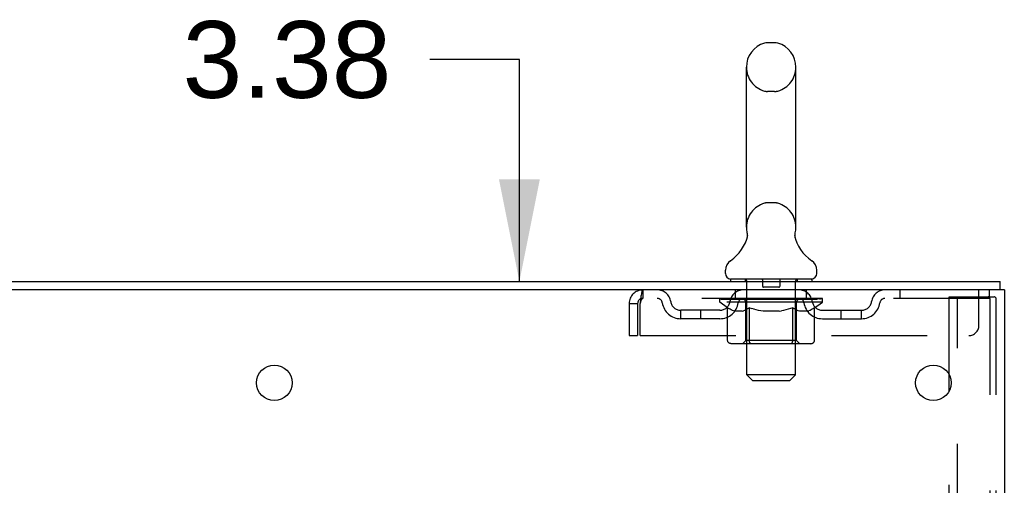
# Model space of a CAD drawing. Header units: inches. Extents: x 0 to 215, y 0 to 139.
# Tile 113 of 115: x 131.84 to 143.98, y 92.35 to 98.09. Entities that reach past the tile are written whole.
import ezdxf

# ---------------------------------------------------------------- set-up
doc = ezdxf.new("R2010")
doc.units = ezdxf.units.IN
doc.header["$LTSCALE"] = 11.804375
doc.header["$MEASUREMENT"] = 0
doc.linetypes.add('HIDDEN', pattern=[0.2, 0.1, -0.1])
doc.layers.get('0').update_dxf_attribs({"linetype": 'CONTINUOUS'})
doc.layers.add('DEFAULT_2', color=8, linetype='HIDDEN')
doc.layers.add('DIMENSIONS', color=7, linetype='CONTINUOUS')
doc.styles.get("Standard").update_dxf_attribs({"font": 'arial.ttf'})
doc.dimstyles.new('DIMSTYLE_1', dxfattribs={"dimtxt": 0.946875, "dimasz": 1.2625, "dimexe": 0.09, "dimexo": 0.07, "dimgap": 0.0375, "dimtad": 0, "dimtih": 1, "dimtoh": 1, "dimzin": 4, "dimdsep": 46, "dimtxsty": 'Standard', "dimblk": '_FILLED', "dimblk1": '_FILLED', "dimblk2": '_FILLED', "dimcen": 0.09, "dimadec": 3, "dimazin": 1, "dimtfac": 1, "dimtdec": 3, "dimtofl": 0, "dimtmove": 0, "dimatfit": 3, "dimldrblk": '_FILLED', "dimfxl": 0, "dimtolj": 1, "dimtzin": 4, "dimarcsym": 0})

# ---------------------------------------------------------------- blocks, each defined once
blk = doc.blocks.new('_FILLED')
at = {"color": 0, "linetype": 'ByBlock'}
blk.add_solid([(0, 0), (-1, 0.2), (-1, -0.2)], dxfattribs=at)
blk = doc.blocks.new('*D11')
at = {"layer": 'DIMENSIONS', "color": 2, "linetype": 'Continuous'}
for p, q in [((138.001, 97.602), (136.896, 97.602)), ((138.001, 94.862), (138.001, 97.602)), ((138.001, 91.487), (138.001, 88.962))]:
    blk.add_line(p, q, dxfattribs=at)
at = {"layer": 'DIMENSIONS', "color": 2, "linetype": 'Continuous', "xscale": 1.2625, "yscale": 1.2625, "zscale": 1.2625}
for p, rotation in [((138.001, 94.862), 270), ((138.001, 91.487), 90)]:
    blk.add_blockref('_FILLED', p, dxfattribs=dict(at, rotation=rotation))
at = {"layer": 'DIMENSIONS', "color": 2, "linetype": 'Continuous', "insert": (136.423, 98.075), "char_height": 0.9469, "width": 2.57311, "attachment_point": 3, "line_spacing_factor": 0.9}
blk.add_mtext('3.38', dxfattribs=at)

msp = doc.modelspace()

# ---------------------------------------------------------------- linework, layer by layer
at = {"color": 7, "linetype": 'Continuous'}
for p, q in [((141.148, 97.807), (141.061, 97.807)), ((140.799, 95.532), (140.799, 97.507)), ((141.411, 95.532), (141.411, 97.507)), ((141.399, 95.443), (141.4, 95.448)), ((141.399, 95.438), (141.399, 95.443)), ((141.399, 95.433), (141.399, 95.438)), ((141.399, 95.428), (141.399, 95.433)), ((141.399, 95.423), (141.399, 95.428)), ((141.399, 95.418), (141.399, 95.423)), ((141.4, 95.413), (141.399, 95.418)), ((141.4, 95.448), (141.401, 95.453)), ((141.401, 95.458), (141.402, 95.462)), ((140.805, 95.389), (140.803, 95.384)), ((141.4, 95.408), (141.4, 95.413)), ((141.401, 95.404), (141.4, 95.409)), ((141.402, 95.399), (141.401, 95.404)), ((141.403, 95.395), (141.402, 95.399)), ((140.542, 94.961), (140.542, 95)), ((141.667, 94.961), (141.667, 95)), ((140.605, 94.892), (140.605, 94.862)), ((141.605, 94.892), (140.605, 94.892)), ((141.605, 94.892), (141.605, 94.862)), ((143.928, 94.758), (143.928, 94.862)), ((143.923, 94.758), (143.889, 94.758))]:
    msp.add_line(p, q, dxfattribs=at)
at = {"color": 3, "linetype": 'Continuous'}
for p, q in [((126.226, 94.862), (143.928, 94.862)), ((143.889, 94.758), (126.226, 94.758)), ((143.98, 94.758), (143.923, 94.758)), ((143.98, 94.758), (143.98, 8.966)), ((143.3, 93.514), (143.3, 93.709))]:
    msp.add_line(p, q, dxfattribs=at)
at = {"color": 7, "linetype": 'Continuous'}
for points in [[(140.807, 95.462), (140.808, 95.458), (140.808, 95.453), (140.809, 95.448), (140.81, 95.443), (140.81, 95.438), (140.81, 95.433), (140.81, 95.428), (140.81, 95.423), (140.81, 95.419), (140.81, 95.414), (140.809, 95.409), (140.808, 95.404), (140.807, 95.399), (140.806, 95.394), (140.805, 95.389)], [(141.401, 95.453), (141.401, 95.458), (141.402, 95.462)]]:
    msp.add_lwpolyline(points, dxfattribs=at)
at = {"color": 3, "linetype": 'Continuous'}
for centre in [(134.98, 93.612), (143.105, 93.612)]:
    msp.add_circle(centre, 0.219, dxfattribs=at)
at = {"color": 7, "linetype": 'Continuous'}
for centre, radius, start, end in [((141.105, 97.507), 0.306, 105.6303, 180), ((141.061, 97.664), 0.144, 90, 105.6303), ((141.148, 97.664), 0.144, 74.3697, 90), ((141.105, 97.507), 0.306, 0, 74.3697), ((140.307, 95.549), 0.523, 304.6624, 347.2389), ((141.105, 95.532), 0.306, 180, 193.2053), ((141.902, 95.549), 0.523, 192.7611, 235.3376), ((141.105, 95.532), 0.306, 346.7947, 360), ((140.686, 95), 0.144, 124.6624, 180), ((141.523, 95), 0.144, 360, 55.3376), ((140.611, 94.961), 0.069, 180, 265), ((141.598, 94.961), 0.069, 275, 360)]:
    msp.add_arc(centre, radius, start, end, dxfattribs=at)
at = {"layer": 'DEFAULT_2', "color": 8, "linetype": 'HIDDEN'}
for p, q in [((141.148, 97.207), (141.061, 97.207)), ((141.148, 95.832), (141.061, 95.832)), ((140.785, 94.892), (140.785, 94.862)), ((140.805, 93.711), (140.805, 94.862)), ((141, 94.882), (141, 94.802)), ((141.21, 94.882), (141.21, 94.802)), ((141.405, 93.711), (141.405, 94.862)), ((141.425, 94.892), (141.425, 94.862)), ((139.522, 94.758), (139.522, 94.654)), ((140.667, 94.654), (140.667, 94.758)), ((141.2, 94.792), (141.01, 94.792)), ((141.542, 94.654), (141.542, 94.758)), ((142.692, 94.758), (142.692, 94.654)), ((143.667, 94.32), (143.667, 94.758)), ((143.792, 94.758), (143.792, 94.654)), ((139.355, 94.591), (139.355, 94.195)), ((139.355, 94.591), (139.459, 94.591)), ((139.459, 94.591), (139.459, 94.195)), ((139.489, 94.195), (139.489, 94.591)), ((143.792, 94.654), (139.522, 94.654)), ((140.471, 94.607), (140.471, 94.647)), ((140.471, 94.647), (140.778, 94.647)), ((140.568, 94.539), (140.471, 94.607)), ((141.738, 94.607), (140.471, 94.607)), ((140.472, 94.647), (140.472, 94.652)), ((140.593, 94.65), (140.472, 94.652)), ((140.481, 94.647), (140.481, 94.654)), ((140.49, 94.644), (140.49, 94.647)), ((140.49, 94.644), (141.72, 94.644)), ((140.498, 94.644), (140.498, 94.647)), ((140.499, 94.644), (140.499, 94.647)), ((140.509, 94.647), (140.509, 94.654)), ((140.526, 94.644), (140.526, 94.647)), ((140.528, 94.644), (140.528, 94.647)), ((140.556, 94.647), (140.556, 94.654)), ((140.571, 94.644), (140.571, 94.647)), ((140.573, 94.644), (140.573, 94.647)), ((140.593, 94.647), (140.593, 94.65)), ((140.619, 94.647), (140.619, 94.654)), ((140.621, 94.644), (140.621, 94.647)), ((140.622, 94.644), (140.622, 94.647)), ((140.624, 94.644), (140.624, 94.647)), ((140.632, 94.644), (140.632, 94.647)), ((140.632, 94.644), (140.632, 94.647)), ((140.635, 94.644), (140.635, 94.647)), ((140.638, 94.644), (140.638, 94.648)), ((140.643, 94.644), (140.643, 94.647)), ((140.657, 94.644), (140.657, 94.647)), ((140.675, 94.644), (140.675, 94.647)), ((140.676, 94.644), (140.676, 94.65)), ((140.696, 94.644), (140.696, 94.647)), ((140.696, 94.644), (140.696, 94.647)), ((140.697, 94.647), (140.697, 94.654)), ((140.707, 94.644), (140.707, 94.647)), ((140.711, 94.644), (140.711, 94.647)), ((140.721, 94.644), (140.721, 94.647)), ((140.732, 94.644), (140.732, 94.651)), ((140.747, 94.644), (140.747, 94.647)), ((140.75, 94.644), (140.75, 94.647)), ((140.778, 94.644), (140.778, 94.647)), ((140.845, 94.647), (140.783, 94.647)), ((140.788, 94.647), (140.788, 94.654)), ((140.792, 94.135), (140.792, 94.604)), ((140.795, 94.644), (140.795, 94.647)), ((140.799, 94.644), (140.799, 94.647)), ((140.805, 94.644), (140.805, 94.652)), ((140.81, 94.644), (140.81, 94.647)), ((140.82, 94.644), (140.82, 94.647)), ((140.845, 94.644), (140.845, 94.647)), ((140.919, 94.647), (140.86, 94.647)), ((140.881, 94.644), (140.881, 94.647)), ((140.888, 94.647), (140.888, 94.654)), ((140.892, 94.644), (140.892, 94.647)), ((140.894, 94.644), (140.894, 94.653)), ((140.897, 94.644), (140.897, 94.647)), ((140.904, 94.644), (140.904, 94.647)), ((140.919, 94.644), (140.919, 94.647)), ((141, 94.647), (140.945, 94.647)), ((140.959, 94.644), (140.959, 94.647)), ((140.99, 94.647), (141.105, 94.654)), ((140.995, 94.647), (140.995, 94.654)), ((140.995, 94.647), (140.995, 94.654)), ((140.995, 94.654), (140.995, 94.654)), ((140.995, 94.644), (140.995, 94.647)), ((140.999, 94.644), (140.999, 94.647)), ((141, 94.644), (141, 94.647)), ((141, 94.644), (141, 94.647)), ((141.084, 94.647), (141.035, 94.647)), ((141.041, 94.644), (141.041, 94.647)), ((141.084, 94.644), (141.084, 94.647)), ((141.102, 94.647), (141.102, 94.647)), ((141.102, 94.644), (141.102, 94.647)), ((141.102, 94.644), (141.102, 94.647)), ((141.105, 94.647), (141.105, 94.654)), ((141.105, 94.654), (141.219, 94.647)), ((141.107, 94.644), (141.107, 94.647)), ((141.107, 94.644), (141.107, 94.647)), ((141.107, 94.647), (141.107, 94.647)), ((141.125, 94.644), (141.125, 94.647)), ((141.125, 94.647), (141.174, 94.647)), ((141.168, 94.644), (141.168, 94.647)), ((141.209, 94.644), (141.209, 94.647)), ((141.209, 94.644), (141.209, 94.647)), ((141.209, 94.647), (141.264, 94.647)), ((141.21, 94.644), (141.21, 94.647)), ((141.214, 94.647), (141.214, 94.654)), ((141.214, 94.647), (141.214, 94.654)), ((141.214, 94.654), (141.214, 94.654)), ((141.214, 94.644), (141.214, 94.647)), ((141.25, 94.644), (141.25, 94.647)), ((141.29, 94.644), (141.29, 94.647)), ((141.29, 94.647), (141.349, 94.647)), ((141.305, 94.644), (141.305, 94.647)), ((141.312, 94.644), (141.312, 94.647)), ((141.315, 94.644), (141.315, 94.653)), ((141.317, 94.644), (141.317, 94.647)), ((141.321, 94.647), (141.321, 94.654)), ((141.328, 94.644), (141.328, 94.647)), ((141.364, 94.644), (141.364, 94.647)), ((141.364, 94.647), (141.426, 94.647)), ((141.389, 94.644), (141.389, 94.647)), ((141.4, 94.644), (141.4, 94.647)), ((141.404, 94.644), (141.404, 94.652)), ((141.41, 94.644), (141.41, 94.647)), ((141.414, 94.644), (141.414, 94.647)), ((141.417, 94.135), (141.417, 94.604)), ((141.421, 94.647), (141.421, 94.654)), ((141.431, 94.644), (141.431, 94.647)), ((141.431, 94.647), (141.633, 94.647)), ((141.459, 94.644), (141.459, 94.647)), ((141.462, 94.644), (141.462, 94.647)), ((141.477, 94.644), (141.477, 94.651)), ((141.488, 94.644), (141.488, 94.647)), ((141.498, 94.644), (141.498, 94.647)), ((141.502, 94.644), (141.502, 94.647)), ((141.512, 94.647), (141.512, 94.654)), ((141.513, 94.644), (141.513, 94.647)), ((141.513, 94.644), (141.513, 94.647)), ((141.533, 94.644), (141.533, 94.65)), ((141.534, 94.644), (141.534, 94.647)), ((141.552, 94.644), (141.552, 94.647)), ((141.566, 94.644), (141.566, 94.647)), ((141.571, 94.644), (141.571, 94.648)), ((141.574, 94.644), (141.574, 94.647)), ((141.577, 94.644), (141.577, 94.647)), ((141.577, 94.644), (141.577, 94.647)), ((141.585, 94.644), (141.585, 94.647)), ((141.588, 94.644), (141.588, 94.647)), ((141.588, 94.644), (141.588, 94.647)), ((141.59, 94.647), (141.59, 94.654)), ((141.636, 94.644), (141.636, 94.647)), ((141.638, 94.644), (141.638, 94.647)), ((141.638, 94.538), (141.738, 94.607)), ((141.653, 94.647), (141.653, 94.654)), ((141.681, 94.644), (141.681, 94.647)), ((141.683, 94.644), (141.683, 94.647)), ((141.7, 94.647), (141.7, 94.654)), ((141.71, 94.644), (141.71, 94.647)), ((141.711, 94.644), (141.711, 94.647)), ((141.72, 94.644), (141.72, 94.647)), ((141.728, 94.647), (141.728, 94.654)), ((141.738, 94.607), (141.738, 94.654)), ((143.3, 93.709), (143.3, 94.674)), ((143.3, 94.674), (143.781, 94.674)), ((143.404, 9.049), (143.404, 94.674)), ((143.781, 94.674), (143.854, 94.674)), ((143.802, 94.644), (143.802, 9.079)), ((143.876, 94.644), (143.876, 9.079)), ((139.99, 94.403), (139.99, 94.507)), ((140.473, 94.507), (139.99, 94.507)), ((140.24, 94.403), (140.24, 94.507)), ((140.568, 94.133), (140.568, 94.539)), ((140.568, 94.539), (140.583, 94.529)), ((140.598, 94.52), (140.583, 94.529)), ((140.612, 94.512), (140.598, 94.52)), ((140.627, 94.506), (140.612, 94.513)), ((140.641, 94.5), (140.627, 94.506)), ((140.655, 94.496), (140.641, 94.5)), ((140.749, 94.496), (140.655, 94.496)), ((140.749, 94.496), (140.763, 94.5)), ((140.778, 94.506), (140.763, 94.5)), ((140.792, 94.512), (140.777, 94.506)), ((140.806, 94.52), (140.792, 94.512)), ((140.821, 94.529), (140.806, 94.52)), ((140.836, 94.539), (140.821, 94.529)), ((140.836, 94.133), (140.836, 94.539)), ((140.836, 94.539), (140.865, 94.529)), ((140.894, 94.52), (140.865, 94.529)), ((140.922, 94.512), (140.893, 94.52)), ((140.95, 94.506), (140.922, 94.513)), ((140.978, 94.5), (140.95, 94.506)), ((141.006, 94.496), (140.978, 94.5)), ((141.204, 94.496), (141.006, 94.496)), ((141.204, 94.496), (141.231, 94.5)), ((141.259, 94.506), (141.231, 94.5)), ((141.286, 94.512), (141.258, 94.506)), ((141.314, 94.52), (141.286, 94.512)), ((141.342, 94.528), (141.314, 94.52)), ((141.371, 94.538), (141.342, 94.528)), ((141.371, 94.133), (141.371, 94.538)), ((141.371, 94.538), (141.385, 94.528)), ((141.399, 94.52), (141.385, 94.528)), ((141.413, 94.512), (141.399, 94.52)), ((141.426, 94.506), (141.412, 94.512)), ((141.44, 94.5), (141.426, 94.506)), ((141.453, 94.496), (141.44, 94.5)), ((141.557, 94.496), (141.453, 94.496)), ((141.557, 94.496), (141.57, 94.5)), ((141.584, 94.506), (141.57, 94.5)), ((141.597, 94.512), (141.584, 94.506)), ((141.611, 94.52), (141.597, 94.512)), ((141.625, 94.528), (141.611, 94.52)), ((141.638, 94.538), (141.624, 94.528)), ((141.638, 94.133), (141.638, 94.538)), ((141.736, 94.507), (142.219, 94.507)), ((141.969, 94.403), (141.969, 94.507)), ((142.219, 94.403), (142.219, 94.507)), ((140.473, 94.403), (139.99, 94.403)), ((141.736, 94.403), (142.219, 94.403)), ((139.355, 94.195), (139.459, 94.195)), ((139.489, 94.195), (143.542, 94.195)), ((141.596, 94.095), (140.611, 94.095)), ((140.792, 94.135), (140.752, 94.095)), ((141.417, 94.135), (140.792, 94.135)), ((141.349, 94.095), (141.352, 94.096)), ((141.357, 94.098), (141.36, 94.1)), ((141.36, 94.1), (141.362, 94.102)), ((141.417, 94.135), (141.457, 94.095)), ((140.874, 93.642), (140.805, 93.711)), ((141.405, 93.711), (140.805, 93.711)), ((140.874, 93.642), (141.336, 93.642)), ((141.336, 93.642), (141.405, 93.711)), ((143.3, 77.009), (143.3, 93.514))]:
    msp.add_line(p, q, dxfattribs=at)
for points in [[(139.522, 94.758), (139.519, 94.757), (139.517, 94.754), (139.514, 94.748), (139.512, 94.741), (139.51, 94.732), (139.507, 94.721), (139.505, 94.709), (139.503, 94.695), (139.5, 94.68), (139.498, 94.663), (139.496, 94.646), (139.493, 94.628), (139.491, 94.609), (139.489, 94.591)], [(139.522, 94.654), (139.519, 94.653), (139.517, 94.652), (139.514, 94.65), (139.512, 94.648), (139.51, 94.644), (139.507, 94.64), (139.505, 94.635), (139.503, 94.63), (139.5, 94.624), (139.498, 94.618), (139.496, 94.612), (139.493, 94.605), (139.491, 94.598), (139.489, 94.591)], [(143.796, 94.665), (143.791, 94.67), (143.786, 94.673), (143.781, 94.674)], [(143.796, 94.665), (143.799, 94.659), (143.801, 94.652), (143.802, 94.644)], [(143.869, 94.665), (143.865, 94.67), (143.86, 94.673), (143.854, 94.674)], [(143.869, 94.665), (143.873, 94.659), (143.875, 94.652), (143.876, 94.644)], [(140.611, 94.095), (140.606, 94.096), (140.601, 94.097), (140.596, 94.098), (140.591, 94.1), (140.586, 94.102), (140.582, 94.105), (140.578, 94.109), (140.575, 94.113), (140.572, 94.117), (140.57, 94.122), (140.569, 94.127), (140.568, 94.133)], [(140.857, 94.095), (140.855, 94.096), (140.852, 94.097), (140.849, 94.098), (140.847, 94.1), (140.845, 94.102), (140.843, 94.105), (140.841, 94.109), (140.839, 94.113), (140.838, 94.117), (140.837, 94.122), (140.836, 94.127), (140.836, 94.133)], [(141.352, 94.096), (141.355, 94.097), (141.357, 94.098)], [(141.362, 94.102), (141.364, 94.105), (141.366, 94.109), (141.368, 94.113), (141.369, 94.117)], [(141.364, 94.105), (141.366, 94.109), (141.368, 94.113)], [(141.369, 94.117), (141.37, 94.122), (141.371, 94.127), (141.371, 94.133)], [(141.37, 94.122), (141.371, 94.127), (141.371, 94.133)], [(141.596, 94.095), (141.601, 94.096), (141.606, 94.097), (141.611, 94.098), (141.616, 94.1), (141.62, 94.102), (141.625, 94.105), (141.629, 94.109), (141.632, 94.113), (141.635, 94.117), (141.637, 94.122), (141.638, 94.127), (141.638, 94.133)]]:
    msp.add_lwpolyline(points, dxfattribs=at)
for centre, radius, start, end in [((141.105, 97.507), 0.306, 180, 254.3697), ((141.105, 97.507), 0.306, 285.6303, 360), ((141.061, 97.351), 0.144, 254.3697, 270), ((141.148, 97.351), 0.144, 270, 285.6303), ((141.105, 95.532), 0.306, 105.6303, 180), ((141.061, 95.689), 0.144, 90, 105.6303), ((141.148, 95.689), 0.144, 74.3697, 90), ((141.105, 95.532), 0.306, 0, 74.3697), ((140.611, 94.961), 0.069, 265, 270), ((140.775, 94.862), 0.03, 0, 90), ((140.99, 94.882), 0.01, 0, 90), ((141.22, 94.882), 0.01, 90, 180), ((141.435, 94.862), 0.03, 90, 180), ((141.598, 94.961), 0.069, 270, 275), ((139.522, 94.591), 0.167, 90, 180), ((139.701, 94.591), 0.167, 8.0716, 90), ((140.762, 94.591), 0.167, 90, 171.9284), ((141.01, 94.802), 0.01, 180, 270), ((141.2, 94.802), 0.01, 270, 360), ((141.447, 94.591), 0.167, 8.0716, 90), ((142.508, 94.591), 0.167, 90, 171.9284), ((139.522, 94.591), 0.063, 90, 180), ((139.701, 94.591), 0.0625, 7.9863, 90), ((139.99, 94.632), 0.229, 187.9863, 270), ((139.99, 94.632), 0.125, 188.0716, 270), ((140.473, 94.632), 0.125, 270, 351.9284), ((140.473, 94.632), 0.229, 270, 352.0137), ((140.762, 94.591), 0.0625, 90, 172.0137), ((140.752, 94.604), 0.0398, 0, 90), ((141.457, 94.604), 0.0398, 90, 180), ((141.447, 94.591), 0.0625, 7.9863, 90), ((141.736, 94.632), 0.229, 187.9863, 270), ((141.736, 94.632), 0.125, 188.0716, 270), ((142.219, 94.632), 0.125, 270, 351.9284), ((142.219, 94.632), 0.229, 270, 352.0137), ((142.508, 94.591), 0.0625, 90, 172.0137), ((143.542, 94.32), 0.125, 270, 360)]:
    msp.add_arc(centre, radius, start, end, dxfattribs=at)
for centre, major_axis, ratio, start_param, end_param in [((141.105, 94.654), (0.633, 0.007), 0.05963, 9.249616, 9.431313), ((141.105, 94.654), (0.633, 0), 0.060556, -3.083241, -2.96706), ((141.105, 94.654), (0.633, 0.013), 0.05688, 2.791345, 2.965878), ((140.496, 94.642), (0.198, -0.002), 0.05963, 0.605815, 1.645666), ((140.427, 94.642), (0.198, 0.002), 0.05963, 0.25549, 1.295341), ((141.105, 94.654), (0.633, -0.007), 0.05963, -2.96643, -2.791898), ((140.427, 94.635), (0.198, 0.004), 0.05688, 1.20151, 1.294789), ((140.496, 94.635), (0.198, 0), 0.060556, 1.551758, 1.645036), ((140.497, 94.637), (0.164, 0.002), 0.05963, 1.065228, 1.614276), ((140.451, 94.635), (0.198, 0.002), 0.05963, 1.170259, 1.376596), ((140.477, 94.637), (0.164, 0.003), 0.05688, 0.890143, 1.43919), ((140.535, 94.637), (0.164, 0), 0.060556, 1.240391, 1.789438), ((141.105, 94.654), (0.633, 0.019), 0.052395, 2.616403, 2.790936), ((140.558, 94.642), (0.198, -0.004), 0.05688, 0.7809, 1.820751), ((140.423, 94.642), (0.198, 0.004), 0.05688, 0.080405, 1.120256), ((141.105, 94.654), (0.633, -0.013), 0.05688, -2.791345, -2.616812), ((140.423, 94.635), (0.198, 0.006), 0.052395, 1.026568, 1.119847), ((140.558, 94.635), (0.198, -0.002), 0.05963, 1.72692, 1.820198), ((140.476, 94.637), (0.164, 0.005), 0.052395, 0.715201, 1.264248), ((140.59, 94.637), (0.164, -0.002), 0.05963, 1.415553, 1.9646), ((141.105, 94.654), (0.633, 0.025), 0.046319, 2.441654, 2.616187), ((140.637, 94.642), (0.198, -0.006), 0.052395, 0.955842, 1.995693), ((140.44, 94.642), (0.198, 0.006), 0.052395, -0.094537, 0.945314), ((141.105, 94.654), (0.633, -0.019), 0.052395, -2.616403, -2.44187), ((140.44, 94.635), (0.198, 0.008), 0.046319, 0.851819, 0.945098), ((140.637, 94.635), (0.198, -0.004), 0.05688, 1.902006, 1.995284), ((140.495, 94.637), (0.164, 0.006), 0.046319, 0.540452, 1.089499), ((140.662, 94.637), (0.164, -0.003), 0.05688, 1.590638, 2.139686), ((140.451, 94.642), (0.198, 0), 0.060556, 0.430652, 0.777569), ((141.105, 94.654), (0.633, 0.029), 0.038841, 2.267123, 2.441656), ((140.731, 94.642), (0.198, -0.008), 0.046319, 1.130591, 2.170442), ((141.105, 94.654), (0.633, -0.025), 0.046319, -2.441654, -2.267121), ((140.477, 94.642), (0.198, 0.008), 0.046319, -0.269286, 0.770565), ((140.477, 94.635), (0.198, 0.009), 0.038841, 0.677289, 0.770567), ((140.731, 94.635), (0.198, -0.006), 0.052395, 2.076947, 2.170226), ((140.532, 94.637), (0.164, 0.008), 0.038841, 0.365921, 0.914969), ((140.746, 94.637), (0.164, -0.005), 0.052395, 1.76558, 2.314627), ((141.105, 94.654), (0.633, 0.033), 0.030195, 2.09281, 2.267343), ((140.836, 94.642), (0.198, -0.009), 0.038841, 1.305122, 2.344973), ((141.105, 94.654), (0.633, -0.029), 0.038841, -2.267123, -2.092591), ((140.534, 94.642), (0.198, 0.009), 0.038841, -0.443817, 0.596034), ((140.534, 94.635), (0.198, 0.01), 0.030195, 0.502975, 0.596254), ((140.836, 94.635), (0.198, -0.008), 0.046319, 2.251696, 2.344975), ((140.586, 94.637), (0.164, 0.009), 0.030195, 0.191608, 0.740655), ((140.842, 94.637), (0.164, -0.006), 0.046319, 1.940329, 2.489376), ((140.607, 94.642), (0.198, 0.01), 0.030195, -0.61813, 0.421721), ((141.105, 94.654), (0.633, 0.036), 0.020645, 1.918687, 2.09322), ((140.949, 94.642), (0.198, -0.01), 0.030195, 1.479435, 2.519286), ((141.105, 94.654), (0.633, -0.033), 0.030195, -2.09281, -1.918277), ((140.607, 94.635), (0.198, 0.011), 0.020645, 0.328852, 0.422131), ((140.949, 94.635), (0.198, -0.009), 0.038841, 2.426227, 2.519505), ((140.656, 94.637), (0.164, 0.009), 0.020645, 0.017485, 0.566532), ((140.945, 94.637), (0.164, -0.008), 0.038841, 2.11486, 2.663907), ((140.696, 94.642), (0.198, 0.011), 0.020645, -0.792253, 0.247598), ((141.105, 94.654), (0.633, 0.038), 0.010478, 1.744704, 1.919237), ((141.066, 94.642), (0.198, -0.011), 0.020645, 1.653558, 2.693409), ((141.105, 94.654), (0.633, -0.036), 0.020645, -1.918687, -1.744154), ((140.696, 94.635), (0.198, 0.012), 0.010478, 0.154869, 0.248148), ((141.066, 94.635), (0.198, -0.01), 0.030195, 2.60054, 2.693819), ((140.74, 94.637), (0.164, 0.01), 0.010478, 6.126688, 6.675735), ((141.053, 94.637), (0.164, -0.009), 0.030195, 2.289173, 2.83822), ((140.797, 94.642), (0.198, 0.012), 0.010478, -0.966236, -0.000846), ((141.185, 94.642), (0.198, -0.012), 0.010478, 1.827541, 2.867392), ((141.105, 94.654), (0.633, -0.038), 0.010478, -1.744704, -1.570171), ((141.185, 94.635), (0.198, -0.011), 0.020645, 2.774664, 2.867942), ((141.163, 94.637), (0.164, -0.009), 0.020645, 2.463296, 3.012344), ((141.024, 94.642), (0.198, 0.012), 0.010478, 0.274201, 1.314052), ((140.938, 94.637), (0.164, 0.01), 0.010478, -0.000483, 0.504314), ((140.907, 94.635), (0.198, 0.012), 0.010478, 0.099668, 0.192946), ((141.105, 94.654), (0.633, 0.038), 0.010478, -1.571421, -1.396888), ((141.302, 94.635), (0.198, -0.012), 0.010478, 2.948646, 3.041925), ((141.271, 94.637), (0.164, -0.01), 0.010478, 2.637279, 3.142076), ((141.143, 94.642), (0.198, 0.011), 0.020645, 0.448184, 1.488034), ((141.046, 94.637), (0.164, 0.009), 0.020645, 0.129249, 0.678296), ((141.024, 94.635), (0.198, 0.011), 0.020645, 0.273651, 0.366929), ((141.105, 94.654), (0.633, 0.036), 0.020645, -1.397439, -1.222906), ((141.412, 94.642), (0.198, -0.012), 0.010478, -3.140747, -2.175357), ((141.105, 94.654), (0.633, -0.038), 0.010478, 1.222355, 1.396888), ((141.26, 94.642), (0.198, 0.01), 0.030195, 0.622307, 1.662158), ((141.156, 94.637), (0.164, 0.009), 0.030195, 0.303372, 0.852419), ((141.469, 94.637), (0.164, -0.01), 0.010478, 2.749043, 3.29809), ((141.513, 94.642), (0.198, -0.011), 0.020645, 2.893995, 3.933846), ((141.143, 94.635), (0.198, 0.01), 0.030195, 0.447774, 0.541052), ((141.513, 94.635), (0.198, -0.012), 0.010478, 2.893445, 2.986723), ((141.105, 94.654), (0.633, 0.033), 0.030195, -1.223315, -1.048783), ((141.105, 94.654), (0.633, -0.036), 0.020645, 1.048373, 1.222906), ((141.373, 94.642), (0.198, 0.009), 0.038841, 0.79662, 1.836471), ((141.264, 94.637), (0.164, 0.008), 0.038841, 0.477686, 1.026733), ((141.553, 94.637), (0.164, -0.009), 0.020645, 2.57506, 3.124108), ((141.602, 94.642), (0.198, -0.01), 0.030195, 2.719872, 3.759723), ((141.478, 94.642), (0.198, 0.008), 0.046319, 0.971151, 2.011002), ((141.26, 94.635), (0.198, 0.009), 0.038841, 0.622087, 0.715366), ((141.602, 94.635), (0.198, -0.011), 0.020645, 2.719462, 2.812741), ((141.105, 94.654), (0.633, 0.029), 0.038841, -1.049002, -0.874469), ((141.105, 94.654), (0.633, -0.033), 0.030195, 0.87425, 1.048783), ((141.367, 94.637), (0.164, 0.006), 0.046319, 0.652216, 1.201263), ((141.572, 94.642), (0.198, 0.006), 0.052395, 1.1459, 2.185751), ((141.623, 94.637), (0.164, -0.009), 0.030195, 2.400937, 2.949985), ((141.675, 94.642), (0.198, -0.009), 0.038841, 2.545558, 3.585409), ((141.463, 94.637), (0.164, 0.005), 0.052395, 0.826965, 1.376012), ((141.373, 94.635), (0.198, 0.008), 0.046319, 0.796618, 0.889896), ((141.675, 94.635), (0.198, -0.01), 0.030195, 2.545339, 2.638617), ((141.651, 94.642), (0.198, 0.004), 0.05688, 1.320842, 2.360692), ((141.105, 94.654), (0.633, 0.025), 0.046319, -0.874471, -0.699939), ((141.105, 94.654), (0.633, -0.029), 0.038841, 0.699936, 0.874469), ((141.732, 94.642), (0.198, -0.008), 0.046319, 2.371028, 3.410879), ((141.677, 94.637), (0.164, -0.008), 0.038841, 2.226624, 2.775671), ((141.547, 94.637), (0.164, 0.003), 0.05688, 1.001907, 1.550954), ((141.713, 94.642), (0.198, 0.002), 0.05963, 1.495927, 2.535778), ((141.769, 94.642), (0.198, -0.006), 0.052395, 2.196279, 3.23613), ((141.714, 94.637), (0.164, -0.006), 0.046319, 2.052093, 2.601141), ((141.478, 94.635), (0.198, 0.006), 0.052395, 0.971367, 1.064645), ((141.732, 94.635), (0.198, -0.009), 0.038841, 2.371026, 2.464304), ((141.758, 94.642), (0.198, 0), 0.060556, 1.671089, 2.71094), ((141.786, 94.642), (0.198, -0.004), 0.05688, 2.021337, 3.061188), ((141.105, 94.654), (0.633, 0.019), 0.052395, -0.699723, -0.52519), ((141.105, 94.654), (0.633, -0.025), 0.046319, 0.525406, 0.699939), ((141.782, 94.642), (0.198, -0.002), 0.05963, 1.846251, 2.886102), ((141.619, 94.637), (0.164, 0.002), 0.05963, 1.176993, 1.72604), ((141.733, 94.637), (0.164, -0.005), 0.052395, 1.877344, 2.426392), ((141.674, 94.637), (0.164, 0), 0.060556, 1.352155, 1.901202), ((141.732, 94.637), (0.164, -0.003), 0.05688, 1.702402, 2.25145), ((141.712, 94.637), (0.164, -0.002), 0.05963, 1.527317, 2.076364), ((141.572, 94.635), (0.198, 0.004), 0.05688, 1.146309, 1.239587), ((141.769, 94.635), (0.198, -0.008), 0.046319, 2.196495, 2.289773), ((141.105, 94.654), (0.633, 0.013), 0.05688, -0.524781, -0.350248), ((141.105, 94.654), (0.633, -0.019), 0.052395, 0.350657, 0.52519), ((141.651, 94.635), (0.198, 0.002), 0.05963, 1.321394, 1.414673), ((141.786, 94.635), (0.198, -0.006), 0.052395, 2.021746, 2.115024), ((141.105, 94.654), (0.633, 0.007), 0.05963, -0.349695, -0.175162), ((141.105, 94.654), (0.633, -0.013), 0.05688, 0.175715, 0.350248), ((141.713, 94.635), (0.198, 0), 0.060556, 1.496556, 1.589835), ((141.782, 94.635), (0.198, -0.004), 0.05688, 1.846804, 1.940083), ((141.758, 94.635), (0.198, -0.002), 0.05963, 1.671719, 1.764997), ((141.105, 94.654), (0.633, 0), 0.060556, -0.174533, 0), ((141.105, 94.654), (0.633, -0.007), 0.05963, 0.000629, 0.175162)]:
    msp.add_ellipse(centre, major_axis=major_axis, ratio=ratio, start_param=start_param, end_param=end_param, dxfattribs=at)

# ---------------------------------------------------------------- dimensions: what is measured, and where the dimension line sits
at = {"layer": 'DIMENSIONS', "color": 2, "linetype": 'Continuous'}
dim = msp.add_linear_dim(base=(138.001141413, 91.486779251), p1=(143.867518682, 94.861779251), p2=(141.729518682, 91.486779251), angle=270, dimstyle='DIMSTYLE_1', dxfattribs=at)
dim.commit()
dim.dimension.update_dxf_attribs({"geometry": '*D11', "text_midpoint": (135.13346867, 97.596774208), "dimtype": 160})

doc.saveas('drawing.dxf')
